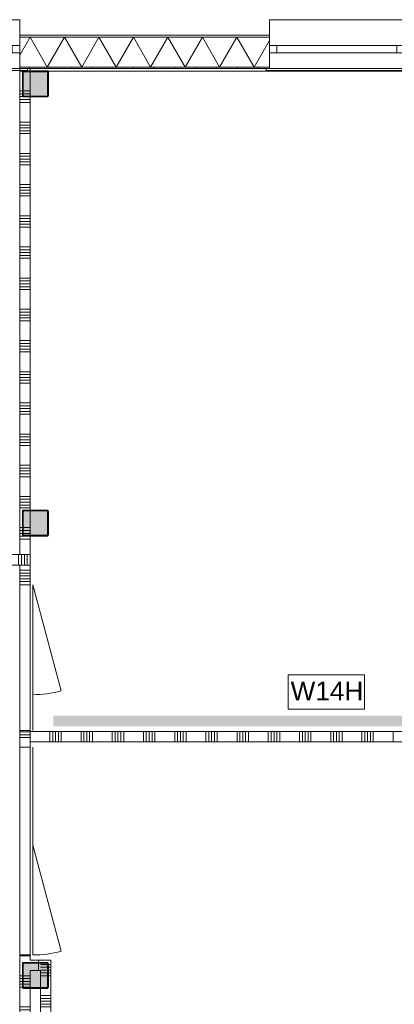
# Model space of a CAD drawing. Header units: millimetres. Extents: x -850 to 154668, y -24973 to 71030.
# Tile 210 of 212: x 89710 to 93311, y 17125 to 26595. Entities that reach past the tile are written whole.
import ezdxf

# ---------------------------------------------------------------- set-up
doc = ezdxf.new("R2010")
doc.units = ezdxf.units.MM
doc.header["$MEASUREMENT"] = 0
for name, color, linetype in [('New_21 Buitenwanden', 7, 'Continuous'), ('New_21 Buitenwanden Doorsnede-arcering', 7, 'Continuous'), ('New_21 Buitenwanden Laagscheidingslijnen', 7, 'Continuous'), ('New_21 Buitenwanden Ramen', 7, 'Continuous'), ('New_22 NC Binnenwanden', 7, 'Continuous'), ('New_22 NC Binnenwanden Deuren', 7, 'Continuous'), ('New_22 NC Binnenwanden Doorsnede-arcering', 7, 'Continuous'), ('New_22 NC Binnenwanden Laagscheidingslijnen', 7, 'Continuous'), ('New_22 NC Binnenwanden Ramen', 7, 'Continuous'), ('New_23 Vloeren', 7, 'Continuous'), ('New_Info Wandafwerking aanduiding', 7, 'Continuous'), ('New_Info Wandafwerking aanduiding Doorsnede-arcering', 7, 'Continuous'), ('New_Z Ruimtefuncties Zone omranding', 7, 'Continuous'), ('S-COLS-____-OTLN.RVT S', 7, 'Continuous'), ('S-COLS-____-OTLN.RVT S 2D arcering', 7, 'Continuous')]:
    doc.layers.add(name, color=color, linetype=linetype)
doc.styles.add('GENERATED_STYLE_1', font='txt')

# ---------------------------------------------------------------- blocks, each defined once
blk = doc.blocks.new('Slab_4_2', base_point=(42240, 24215))
at = {"layer": 'New_23 Vloeren', "color": 1, "linetype": 'Continuous', "lineweight": 0, "flags": 128}
blk.add_lwpolyline([(64109.9, 18020), (64209.9, 18020), (72060, 18020), (72060, 25010, -0.414213), (73260, 26210), (73460, 26210), (73460, 26125), (99110, 26125), (99110, 0), (73125, 0), (73125, 1975.4), (61760, 1975.4)], format="xyb", dxfattribs=at)
blk = doc.blocks.new('*X45')
at = {"layer": 'New_22 NC Binnenwanden Doorsnede-arcering', "color": 254, "linetype": 'Continuous', "lineweight": 0, "true_color": 0xe9ebeb}
for p, q in [((89710, 26100), (89751, 26100)), ((89710, 25909.7), (89735, 25909.7)), ((89710, 25882.3), (89735, 25882.3)), ((89710, 25854.9), (89739.6, 25854.9)), ((89710, 25827.4), (89810, 25827.4)), ((89710, 25800), (89810, 25800)), ((89710, 25609.7), (89810, 25609.7)), ((89710, 25582.3), (89810, 25582.3)), ((89710, 25554.9), (89810, 25554.9)), ((89710, 25527.4), (89810, 25527.4)), ((89710, 25500), (89810, 25500)), ((89710, 25309.7), (89810, 25309.7)), ((89710, 25282.3), (89810, 25282.3)), ((89710, 25254.9), (89810, 25254.9)), ((89710, 25227.4), (89810, 25227.4)), ((89710, 25200), (89810, 25200)), ((89710, 25009.7), (89810, 25009.7)), ((89710, 24982.3), (89810, 24982.3)), ((89710, 24954.9), (89810, 24954.9)), ((89710, 24927.4), (89810, 24927.4)), ((89710, 24900), (89810, 24900)), ((89710, 24709.7), (89810, 24709.7)), ((89710, 24682.3), (89810, 24682.3)), ((89710, 24654.9), (89810, 24654.9)), ((89710, 24627.4), (89810, 24627.4)), ((89710, 24600), (89810, 24600)), ((89710, 24409.7), (89810, 24409.7)), ((89710, 24382.3), (89810, 24382.3)), ((89710, 24354.9), (89810, 24354.9)), ((89710, 24327.4), (89810, 24327.4)), ((89710, 24300), (89810, 24300)), ((89710, 24109.7), (89810, 24109.7)), ((89710, 24082.3), (89810, 24082.3)), ((89710, 24054.9), (89810, 24054.9)), ((89710, 24027.4), (89810, 24027.4)), ((89710, 24000), (89810, 24000)), ((89710, 23809.7), (89810, 23809.7)), ((89710, 23782.3), (89810, 23782.3)), ((89710, 23754.9), (89810, 23754.9)), ((89710, 23727.4), (89810, 23727.4)), ((89710, 23700), (89810, 23700)), ((89710, 23509.7), (89810, 23509.7)), ((89710, 23482.3), (89810, 23482.3)), ((89710, 23454.9), (89810, 23454.9)), ((89710, 23427.4), (89810, 23427.4)), ((89710, 23400), (89810, 23400)), ((89710, 23209.7), (89810, 23209.7)), ((89710, 23182.3), (89810, 23182.3)), ((89710, 23154.9), (89810, 23154.9)), ((89710, 23127.4), (89810, 23127.4)), ((89710, 23100), (89810, 23100)), ((89710, 22909.7), (89810, 22909.7)), ((89710, 22882.3), (89810, 22882.3)), ((89710, 22854.9), (89810, 22854.9)), ((89710, 22827.4), (89810, 22827.4)), ((89710, 22800), (89810, 22800)), ((89710, 22609.7), (89810, 22609.7)), ((89710, 22582.3), (89810, 22582.3)), ((89710, 22554.9), (89810, 22554.9)), ((89710, 22527.4), (89810, 22527.4)), ((89710, 22500), (89810, 22500)), ((89710, 22309.7), (89810, 22309.7)), ((89710, 22282.3), (89810, 22282.3)), ((89710, 22254.9), (89810, 22254.9)), ((89710, 22227.4), (89810, 22227.4)), ((89710, 22200), (89810, 22200)), ((89710, 22009.7), (89810, 22009.7)), ((89710, 21982.3), (89810, 21982.3)), ((89710, 21954.9), (89810, 21954.9)), ((89710, 21927.4), (89810, 21927.4)), ((89710, 21900), (89810, 21900)), ((89710, 21709.7), (89735, 21709.7)), ((89710, 21682.3), (89735, 21682.3)), ((89710, 21654.9), (89735, 21654.9)), ((89710, 21627.4), (89745.1, 21627.4)), ((89710, 21600), (89810, 21600))]:
    blk.add_line(p, q, dxfattribs=at)
blk = doc.blocks.new('*X46')
at = {"layer": 'New_22 NC Binnenwanden Doorsnede-arcering', "color": 254, "linetype": 'Continuous', "lineweight": 0, "true_color": 0xe9ebeb}
for p, q in [((89743, 21709.7), (89810, 21709.7)), ((89743, 21682.3), (89810, 21682.3)), ((89743, 21654.9), (89810, 21654.9))]:
    blk.add_line(p, q, dxfattribs=at)
blk = doc.blocks.new('*X47')
at = {"layer": 'New_22 NC Binnenwanden Doorsnede-arcering', "color": 254, "linetype": 'Continuous', "lineweight": 0, "true_color": 0xe9ebeb}
for p, q in [((89743, 25909.7), (89810, 25909.7)), ((89743, 25882.3), (89810, 25882.3))]:
    blk.add_line(p, q, dxfattribs=at)
blk = doc.blocks.new('Wall_6_2', base_point=(89810, 26125))
at = {"layer": 'New_22 NC Binnenwanden', "color": 8, "linetype": 'Continuous', "lineweight": 0, "true_color": 0x778488, "flags": 128}
for points in [[(89710, 26125), (89710, 21450)], [(89810, 26125), (89710, 26125)], [(89810, 26100), (89810, 26125)], [(89810, 25858), (89810, 26092)], [(89810, 21875), (89810, 25850)], [(89810, 21633), (89810, 21867)], [(89810, 21450), (89810, 21625)]]:
    blk.add_lwpolyline(points, dxfattribs=at)
at = {"layer": 'New_22 NC Binnenwanden Laagscheidingslijnen', "color": 8, "linetype": 'Continuous', "lineweight": 0, "true_color": 0x778488}
blk.add_line((89710, 21450), (89810, 21450), dxfattribs=at)
at = {"layer": 'New_22 NC Binnenwanden', "color": 8, "lineweight": 0, "true_color": 0x778488}
for name in ['*X45', '*X47', '*X46']:
    blk.add_blockref(name, (0, 0), dxfattribs=at)
blk = doc.blocks.new('*X110')
at = {"layer": 'New_22 NC Binnenwanden Doorsnede-arcering', "color": 254, "linetype": 'Continuous', "lineweight": 0, "true_color": 0xe9ebeb}
for p, q in [((89810, 21300), (89710, 21300)), ((89810, 21272.6), (89710, 21272.6)), ((89810, 21245.1), (89710, 21245.1)), ((89810, 21217.7), (89710, 21217.7)), ((89810, 21190.3), (89710, 21190.3))]:
    blk.add_line(p, q, dxfattribs=at)
blk = doc.blocks.new('*X111')
at = {"layer": 'New_22 NC Binnenwanden Doorsnede-arcering', "color": 254, "linetype": 'Continuous', "lineweight": 0, "true_color": 0xe9ebeb}
for p, q in [((89810, 19745.1), (89710, 19745.1)), ((89810, 19717.7), (89710, 19717.7)), ((89810, 19690.3), (89710, 19690.3))]:
    blk.add_line(p, q, dxfattribs=at)
blk = doc.blocks.new('*X112')
at = {"layer": 'New_22 NC Binnenwanden Doorsnede-arcering', "color": 254, "linetype": 'Continuous', "lineweight": 0, "true_color": 0xe9ebeb}
for p, q in [((89810, 17590.3), (89710, 17590.3)), ((89735, 17400), (89710, 17400)), ((89735, 17372.6), (89710, 17372.6)), ((89735, 17345.1), (89710, 17345.1)), ((89735, 17317.7), (89710, 17317.7)), ((89735.3, 17290.3), (89710, 17290.3)), ((89810, 17100), (89710, 17100)), ((89810, 17072.6), (89710, 17072.6)), ((89810, 17045.1), (89710, 17045.1)), ((89810, 17017.7), (89710, 17017.7)), ((89810, 16990.3), (89710, 16990.3))]:
    blk.add_line(p, q, dxfattribs=at)
blk = doc.blocks.new('*X115')
at = {"layer": 'New_22 NC Binnenwanden Doorsnede-arcering', "color": 254, "linetype": 'Continuous', "lineweight": 0, "true_color": 0xe9ebeb}
for p, q in [((89810, 17400), (89743, 17400)), ((89810, 17372.6), (89743, 17372.6)), ((89810, 17345.1), (89743, 17345.1)), ((89810, 17317.7), (89743, 17317.7)), ((89810, 17290.3), (89743.3, 17290.3))]:
    blk.add_line(p, q, dxfattribs=at)
blk = doc.blocks.new('D1 zl1-a 22')
at = {"layer": 'New_22 NC Binnenwanden Deuren', "color": 1, "linetype": 'Continuous', "lineweight": 0}
for p, q in [((57, 0), (-964, 273.6)), ((57, 0), (-1000, 0)), ((1000, 0), (57, 0))]:
    blk.add_line(p, q, dxfattribs=at)
at = {"layer": 'New_22 NC Binnenwanden Deuren', "color": 7, "linetype": 'Continuous', "lineweight": 0}
for p, q in [((-1000, -125), (-1000, -25)), ((-1000, -125), (-1000, -25)), ((1000, -125), (1000, -25)), ((1000, -125), (1000, -25))]:
    blk.add_line(p, q, dxfattribs=at)
at = {"layer": 'New_22 NC Binnenwanden Deuren', "color": 1, "linetype": 'Continuous', "lineweight": 0}
blk.add_arc((57, 0), 1057, 165, 180, dxfattribs=at)
blk = doc.blocks.new('D1 zl1-b 22')
at = {"layer": 'New_22 NC Binnenwanden Deuren', "color": 1, "linetype": 'Continuous', "lineweight": 0}
for p, q in [((700, 0), (-321, 273.6)), ((-700, 0), (-357, 0)), ((700, 0), (-357, 0))]:
    blk.add_line(p, q, dxfattribs=at)
at = {"layer": 'New_22 NC Binnenwanden Deuren', "color": 7, "linetype": 'Continuous', "lineweight": 0}
for p, q in [((-700, -125), (-700, -25)), ((-700, -125), (-700, -25)), ((700, -125), (700, -25)), ((700, -125), (700, -25))]:
    blk.add_line(p, q, dxfattribs=at)
at = {"layer": 'New_22 NC Binnenwanden Deuren', "color": 1, "linetype": 'Continuous', "lineweight": 0}
blk.add_arc((700, 0), 1057, 165, 180, dxfattribs=at)
blk = doc.blocks.new('Wall_22_2', base_point=(89710, 21350))
at = {"layer": 'New_22 NC Binnenwanden', "color": 8, "linetype": 'Continuous', "lineweight": 0, "true_color": 0x778488}
for p, q in [((89710, 21160), (89810, 21160)), ((89710, 19760), (89810, 19760)), ((89710, 19600), (89810, 19600)), ((89710, 17600), (89810, 17600))]:
    blk.add_line(p, q, dxfattribs=at)
at = {"layer": 'New_22 NC Binnenwanden', "color": 8, "linetype": 'Continuous', "lineweight": 0, "true_color": 0x778488, "flags": 128}
for points in [[(89710, 21350), (89710, 21160)], [(89710, 21350), (89810, 21350)], [(89810, 21160), (89810, 21350)], [(89710, 19760), (89710, 19600)], [(89810, 19600), (89810, 19760)], [(89710, 17600), (89710, 16850)], [(89810, 17550), (89810, 17600)], [(89810, 17283), (89810, 17450)], [(89810, 16950), (89810, 17275)]]:
    blk.add_lwpolyline(points, dxfattribs=at)
at = {"layer": 'New_22 NC Binnenwanden', "color": 8, "lineweight": 0, "true_color": 0x778488}
for name in ['*X110', '*X111', '*X112', '*X115']:
    blk.add_blockref(name, (0, 0), dxfattribs=at)
at = {"layer": 'New_22 NC Binnenwanden Deuren', "color": 1, "linetype": 'Continuous', "lineweight": 0, "xscale": -1, "zscale": 1000, "rotation": 270}
for name, p in [('D1 zl1-b 22', (89835, 20460)), ('D1 zl1-a 22', (89835, 18600))]:
    blk.add_blockref(name, p, dxfattribs=at)
blk = doc.blocks.new('*X728')
at = {"layer": 'New_22 NC Binnenwanden Doorsnede-arcering', "color": 254, "linetype": 'Continuous', "lineweight": 0, "true_color": 0xe9ebeb}
for p, q in [((89910, 9109.7), (90010, 9109.7)), ((89910, 9082.3), (90010, 9082.3)), ((89910, 9054.9), (90010, 9054.9)), ((89910, 9027.4), (90010, 9027.4)), ((89910, 9000), (90010, 9000)), ((89984.7, 8809.7), (90010, 8809.7)), ((89985, 8782.3), (90010, 8782.3)), ((89985, 8754.9), (90010, 8754.9)), ((89985, 8727.4), (90010, 8727.4)), ((89985, 8700), (90010, 8700))]:
    blk.add_line(p, q, dxfattribs=at)
blk = doc.blocks.new('*X729')
at = {"layer": 'New_22 NC Binnenwanden Doorsnede-arcering', "color": 254, "linetype": 'Continuous', "lineweight": 0, "true_color": 0xe9ebeb}
for p, q in [((89910, 8809.7), (89976.7, 8809.7)), ((89910, 8782.3), (89977, 8782.3)), ((89910, 8754.9), (89977, 8754.9)), ((89910, 8727.4), (89977, 8727.4)), ((89910, 8700), (89977, 8700))]:
    blk.add_line(p, q, dxfattribs=at)
blk = doc.blocks.new('*X730')
at = {"layer": 'New_22 NC Binnenwanden Doorsnede-arcering', "color": 254, "linetype": 'Continuous', "lineweight": 0, "true_color": 0xe9ebeb}
for p, q in [((89910, 11482.3), (90010, 11482.3)), ((89910, 11454.9), (90010, 11454.9)), ((89910, 11427.4), (90010, 11427.4)), ((89910, 11400), (90010, 11400)), ((89910, 11209.7), (90010, 11209.7)), ((89910, 11182.3), (90010, 11182.3)), ((89910, 11154.9), (90010, 11154.9)), ((89910, 11127.4), (90010, 11127.4)), ((89910, 11100), (90010, 11100)), ((89910, 10909.7), (90010, 10909.7)), ((89910, 10882.3), (90010, 10882.3)), ((89910, 10854.9), (90010, 10854.9)), ((89910, 10827.4), (90010, 10827.4)), ((89910, 10800), (90010, 10800)), ((89910, 10609.7), (90010, 10609.7)), ((89910, 10582.3), (90010, 10582.3)), ((89910, 10554.9), (90010, 10554.9)), ((89910, 10527.4), (90010, 10527.4)), ((89910, 10500), (90010, 10500))]:
    blk.add_line(p, q, dxfattribs=at)
blk = doc.blocks.new('*X731')
at = {"layer": 'New_22 NC Binnenwanden Doorsnede-arcering', "color": 254, "linetype": 'Continuous', "lineweight": 0, "true_color": 0xe9ebeb}
for p, q in [((89910, 14482.3), (90010, 14482.3)), ((89910, 14454.9), (90010, 14454.9)), ((89910, 14427.4), (90010, 14427.4)), ((89910, 14400), (90010, 14400)), ((89910, 14209.7), (90010, 14209.7)), ((89910, 14182.3), (90010, 14182.3)), ((89910, 14154.9), (90010, 14154.9)), ((89910, 14127.4), (90010, 14127.4)), ((89910, 14100), (90010, 14100)), ((89910, 13909.7), (90010, 13909.7)), ((89910, 13882.3), (90010, 13882.3)), ((89910, 13854.9), (90010, 13854.9)), ((89910, 13827.4), (90010, 13827.4)), ((89910, 13800), (90010, 13800)), ((89910, 13609.7), (90010, 13609.7)), ((89910, 13582.3), (90010, 13582.3)), ((89910, 13554.9), (90010, 13554.9)), ((89910, 13527.4), (90010, 13527.4)), ((89910, 13500), (90010, 13500)), ((89910, 13309.7), (90010, 13309.7)), ((89910, 13282.3), (90010, 13282.3)), ((89910, 13254.9), (90010, 13254.9)), ((89910, 13227.4), (90010, 13227.4)), ((89910, 13200), (90010, 13200)), ((89985, 13009.7), (90010, 13009.7)), ((89985, 12982.3), (90010, 12982.3)), ((89910, 12900), (90010, 12900)), ((89974.9, 12927.4), (90010, 12927.4)), ((89985, 12954.9), (90010, 12954.9)), ((89910, 12709.7), (90010, 12709.7)), ((89910, 12682.3), (90010, 12682.3)), ((89910, 12654.9), (90010, 12654.9)), ((89910, 12627.4), (90010, 12627.4)), ((89910, 12600), (90010, 12600)), ((89910, 12409.7), (90010, 12409.7)), ((89910, 12382.3), (90010, 12382.3)), ((89910, 12354.9), (90010, 12354.9)), ((89910, 12327.4), (90010, 12327.4)), ((89910, 12300), (90010, 12300)), ((89910, 12109.7), (90010, 12109.7)), ((89910, 12082.3), (90010, 12082.3)), ((89910, 12054.9), (90010, 12054.9)), ((89910, 12027.4), (90010, 12027.4)), ((89910, 12000), (90010, 12000)), ((89910, 11809.7), (90010, 11809.7)), ((89910, 11782.3), (90010, 11782.3)), ((89910, 11754.9), (90010, 11754.9)), ((89910, 11727.4), (90010, 11727.4)), ((89910, 11700), (90010, 11700))]:
    blk.add_line(p, q, dxfattribs=at)
blk = doc.blocks.new('*X732')
at = {"layer": 'New_22 NC Binnenwanden Doorsnede-arcering', "color": 254, "linetype": 'Continuous', "lineweight": 0, "true_color": 0xe9ebeb}
for p, q in [((89910, 13009.7), (89977, 13009.7)), ((89910, 12982.3), (89977, 12982.3)), ((89910, 12954.9), (89977, 12954.9))]:
    blk.add_line(p, q, dxfattribs=at)
blk = doc.blocks.new('*X733')
at = {"layer": 'New_22 NC Binnenwanden Doorsnede-arcering', "color": 254, "linetype": 'Continuous', "lineweight": 0, "true_color": 0xe9ebeb}
for p, q in [((89910, 17427.4), (89977, 17427.4)), ((89910, 17400), (89977, 17400))]:
    blk.add_line(p, q, dxfattribs=at)
blk = doc.blocks.new('*X734')
at = {"layer": 'New_22 NC Binnenwanden Doorsnede-arcering', "color": 254, "linetype": 'Continuous', "lineweight": 0, "true_color": 0xe9ebeb}
for p, q in [((89910, 15709.7), (90010, 15709.7)), ((89910, 15682.3), (90010, 15682.3)), ((89910, 15654.9), (90010, 15654.9)), ((89910, 15627.4), (90010, 15627.4)), ((89910, 15600), (90010, 15600)), ((89910, 15409.7), (90010, 15409.7)), ((89910, 15382.3), (90010, 15382.3)), ((89910, 15354.9), (90010, 15354.9)), ((89910, 15327.4), (90010, 15327.4)), ((89910, 15300), (90010, 15300)), ((89910, 15109.7), (90010, 15109.7)), ((89910, 15082.3), (90010, 15082.3)), ((89910, 15054.9), (90010, 15054.9)), ((89910, 15027.4), (90010, 15027.4)), ((89910, 15000), (90010, 15000)), ((89910, 14809.7), (90010, 14809.7)), ((89910, 14782.3), (90010, 14782.3)), ((89910, 14754.9), (90010, 14754.9)), ((89910, 14727.4), (90010, 14727.4)), ((89910, 14700), (90010, 14700))]:
    blk.add_line(p, q, dxfattribs=at)
blk = doc.blocks.new('*X735')
at = {"layer": 'New_22 NC Binnenwanden Doorsnede-arcering', "color": 254, "linetype": 'Continuous', "lineweight": 0, "true_color": 0xe9ebeb}
for p, q in [((89985, 17427.4), (90010, 17427.4)), ((89985, 17400), (90010, 17400)), ((89910, 17209.7), (90010, 17209.7)), ((89910, 17182.3), (90010, 17182.3)), ((89910, 17154.9), (90010, 17154.9)), ((89910, 17127.4), (90010, 17127.4)), ((89910, 17100), (90010, 17100)), ((89910, 16909.7), (90010, 16909.7)), ((89910, 16882.3), (90010, 16882.3)), ((89910, 16854.9), (90010, 16854.9))]:
    blk.add_line(p, q, dxfattribs=at)
blk = doc.blocks.new('*X736')
at = {"layer": 'New_22 NC Binnenwanden Doorsnede-arcering', "color": 254, "linetype": 'Continuous', "lineweight": 0, "true_color": 0xe9ebeb}
for p, q in [((89914.9, 17454.9), (89977, 17454.9)), ((89942.3, 17482.3), (89977, 17482.3)), ((89969.7, 17509.7), (89976.7, 17509.7))]:
    blk.add_line(p, q, dxfattribs=at)
blk = doc.blocks.new('*X737')
at = {"layer": 'New_22 NC Binnenwanden Doorsnede-arcering', "color": 254, "linetype": 'Continuous', "lineweight": 0, "true_color": 0xe9ebeb}
for p, q in [((89984.7, 17509.7), (90010, 17509.7)), ((89985, 17482.3), (90010, 17482.3)), ((89985, 17454.9), (90010, 17454.9))]:
    blk.add_line(p, q, dxfattribs=at)
blk = doc.blocks.new('R rechthoekige opening 22_4')
at = {"layer": 'New_22 NC Binnenwanden Ramen', "color": 9, "linetype": 'Continuous', "lineweight": 0}
for p, q in [((-500, -25), (500, -25)), ((-500, -125), (500, -125))]:
    blk.add_line(p, q, dxfattribs=at)
at = {"layer": 'New_22 NC Binnenwanden Ramen', "color": 7, "linetype": 'Continuous', "lineweight": 0}
for p, q in [((-500, -125), (-500, -25)), ((500, -125), (500, -25))]:
    blk.add_line(p, q, dxfattribs=at)
blk = doc.blocks.new('*X741')
at = {"layer": 'New_22 NC Binnenwanden Doorsnede-arcering', "color": 254, "linetype": 'Continuous', "lineweight": 0, "true_color": 0xe9ebeb}
for p, q in [((89910, 17509.7), (89969.7, 17509.7)), ((89910, 17482.3), (89942.3, 17482.3)), ((89910, 17454.9), (89914.9, 17454.9))]:
    blk.add_line(p, q, dxfattribs=at)
blk = doc.blocks.new('Wall_125_2', base_point=(90010, 8550))
at = {"layer": 'New_22 NC Binnenwanden', "color": 8, "linetype": 'Continuous', "lineweight": 0, "true_color": 0x778488}
for p, q in [((90010, 16850), (89910, 16850)), ((90010, 15850), (89910, 15850)), ((90010, 10250), (89910, 10250)), ((90010, 9250), (89910, 9250))]:
    blk.add_line(p, q, dxfattribs=at)
at = {"layer": 'New_22 NC Binnenwanden', "color": 8, "linetype": 'Continuous', "lineweight": 0, "true_color": 0x778488, "flags": 128}
for points in [[(90010, 17550), (89910, 17550)], [(90010, 16850), (90010, 17550)], [(89910, 17450), (89910, 17283)], [(89910, 17275), (89910, 16950)], [(90010, 14600), (90010, 15850)], [(89910, 15750), (89910, 13175)], [(90010, 11600), (90010, 14500)], [(89910, 13167), (89910, 12933)], [(89910, 12925), (89910, 10350)], [(90010, 10250), (90010, 11500)], [(90010, 8550), (90010, 9250)], [(89910, 9150), (89910, 8825)], [(89910, 8817), (89910, 8650)], [(90010, 8550), (89910, 8550)]]:
    blk.add_lwpolyline(points, dxfattribs=at)
at = {"layer": 'New_22 NC Binnenwanden Laagscheidingslijnen', "color": 8, "linetype": 'Continuous', "lineweight": 0, "true_color": 0x778488}
for p, q in [((90010, 14600), (89910, 14600)), ((89910, 14500), (90010, 14500)), ((90010, 11600), (89910, 11600)), ((89910, 11500), (90010, 11500)), ((90010, 10350), (89910, 10350)), ((89910, 9150), (90010, 9150))]:
    blk.add_line(p, q, dxfattribs=at)
at = {"layer": 'New_22 NC Binnenwanden', "color": 8, "lineweight": 0, "true_color": 0x778488}
for name in ['*X741', '*X733', '*X735', '*X736', '*X737', '*X734', '*X731', '*X732', '*X730', '*X728', '*X729']:
    blk.add_blockref(name, (0, 0), dxfattribs=at)
at = {"layer": 'New_22 NC Binnenwanden Ramen', "color": 1, "linetype": 'Continuous', "lineweight": 0, "zscale": 1000, "rotation": 90}
for p in [(89885, 16350), (89885, 9750)]:
    blk.add_blockref('R rechthoekige opening 22_4', p, dxfattribs=at)
blk = doc.blocks.new('*X1025')
at = {"layer": 'New_21 Buitenwanden Doorsnede-arcering', "linetype": 'Continuous', "lineweight": 0, "true_color": 0xe9ebeb}
for points in [[(89851.3, 26427.2), (89851.3, 26427.1), (90001.3, 26427.1), (90001.3, 26427.2)], [(90151.3, 26427.2), (90151.3, 26427.1), (90301.3, 26427.1), (90301.3, 26427.2)], [(90451.3, 26427.2), (90451.3, 26427.1), (90601.3, 26427.1), (90601.3, 26427.2)], [(90751.3, 26427.2), (90751.3, 26427.1), (90901.3, 26427.1), (90901.3, 26427.2)], [(91051.3, 26427.2), (91051.3, 26427.1), (91201.3, 26427.1), (91201.3, 26427.2)], [(91351.3, 26427.2), (91351.3, 26427.1), (91501.3, 26427.1), (91501.3, 26427.2)], [(91651.3, 26427.2), (91651.3, 26427.1), (91801.3, 26427.1), (91801.3, 26427.2)], [(91951.3, 26427.2), (91951.3, 26427.1), (92101.3, 26427.1), (92101.3, 26427.2)]]:
    blk.add_hatch(color=254, dxfattribs=at).paths.add_polyline_path(points)
blk = doc.blocks.new('*X1034')
at = {"layer": 'New_21 Buitenwanden Doorsnede-arcering', "linetype": 'Continuous', "lineweight": 0, "true_color": 0xe9ebeb}
for points in [[(89851.3, 26140.1), (89851.3, 26140), (90001.3, 26140), (90001.3, 26140.1)], [(90151.3, 26140.1), (90151.3, 26140), (90301.3, 26140), (90301.3, 26140.1)], [(90451.3, 26140.1), (90451.3, 26140), (90601.3, 26140), (90601.3, 26140.1)], [(90751.3, 26140.1), (90751.3, 26140), (90901.3, 26140), (90901.3, 26140.1)], [(91051.3, 26140.1), (91051.3, 26140), (91201.3, 26140), (91201.3, 26140.1)], [(91351.3, 26140.1), (91351.3, 26140), (91501.3, 26140), (91501.3, 26140.1)], [(91651.3, 26140.1), (91651.3, 26140), (91801.3, 26140), (91801.3, 26140.1)], [(91951.3, 26140.1), (91951.3, 26140), (92101.3, 26140), (92101.3, 26140.1)]]:
    blk.add_hatch(color=254, dxfattribs=at).paths.add_polyline_path(points)
blk = doc.blocks.new('*X1043')
at = {"layer": 'New_21 Buitenwanden Doorsnede-arcering', "color": 254, "linetype": 'Continuous', "lineweight": 0, "true_color": 0xe9ebeb}
for p, q in [((89809.1, 26427.1), (89710.1, 26255.6)), ((89809.1, 26427.1), (89974.8, 26140.1)), ((90140.5, 26427.1), (89974.8, 26140.1)), ((90140.5, 26427.1), (90306.2, 26140.1)), ((90471.9, 26427.1), (90306.2, 26140.1)), ((90471.9, 26427.1), (90637.6, 26140.1)), ((90803.3, 26427.1), (90637.6, 26140.1)), ((90803.3, 26427.1), (90969, 26140.1)), ((91134.7, 26427.1), (90969, 26140.1)), ((91134.7, 26427.1), (91300.4, 26140.1)), ((91466.1, 26427.1), (91300.4, 26140.1)), ((91466.1, 26427.1), (91631.8, 26140.1)), ((91797.5, 26427.1), (91631.8, 26140.1)), ((91797.5, 26427.1), (91963.2, 26140.1)), ((92110, 26394.3), (91963.2, 26140.1))]:
    blk.add_line(p, q, dxfattribs=at)
blk = doc.blocks.new('R1 22_7')
at = {"layer": 'New_21 Buitenwanden Ramen', "color": 1, "linetype": 'Continuous', "lineweight": 0}
for p, q in [((-725, 150.2), (-725, 168.2)), ((-725, 168.2), (680, 168.2)), ((-650, 150.2), (-680, 150.2)), ((-650, 150.2), (-680, 150.2)), ((-650, 135.2), (-650, 150.2)), ((-650, 135.2), (-650, 150.2)), ((-650, 0), (-650, 135.1)), ((-650, 0), (-650, 135.1)), ((650, 135.2), (650, 150.2)), ((650, 135.2), (650, 150.2)), ((650, 150.2), (680, 150.2)), ((650, 150.2), (680, 150.2)), ((650, 0), (650, 135.1)), ((650, 0), (650, 135.1)), ((680, 168.2), (680, 150.2)), ((-650, 0), (-577, 0)), ((-650, -72), (-650, 0)), ((-650, -72), (-650, 0)), ((-577, 0), (-577, -72)), ((-577, 0), (577, 0)), ((577, -72), (577, 0)), ((577, 0), (650, 0)), ((650, -72), (650, 0)), ((650, -72), (650, 0)), ((-577, -72), (-650, -72)), ((-650, -152), (-650, -72)), ((577, -72), (-577, -72)), ((650, -72), (577, -72)), ((650, -152), (650, -72)), ((-650, -170), (-650, -320)), ((650, -320), (650, -170)), ((-650, -320), (650, -320))]:
    blk.add_line(p, q, dxfattribs=at)
at = {"layer": 'New_21 Buitenwanden Ramen', "color": 9, "linetype": 'Continuous', "lineweight": 0}
for p, q in [((-650, 150.2), (650, 150.2)), ((-650, 135.1), (-650, 135.2)), ((-650, 135.1), (-650, 135.2)), ((650, 135.1), (650, 135.2)), ((650, 135.1), (650, 135.2)), ((-650, -170), (-650, -152)), ((650, -170), (650, -152))]:
    blk.add_line(p, q, dxfattribs=at)
blk = doc.blocks.new('Wall_155_2', base_point=(99110, 26125))
at = {"layer": 'New_21 Buitenwanden Doorsnede-arcering', "linetype": 'Continuous', "lineweight": 0, "true_color": 0xe9ebeb}
h = blk.add_hatch(dxfattribs=at)
h.set_pattern_fill('930_Lijnen_vert_200_0002', color=254, style=0, pattern_type=2)
h.set_pattern_definition([(270, (0, 0), (200, 0), [])])
h.paths.add_polyline_path([(89710.1, 26125), (92110, 26125), (92110, 26140), (89710.1, 26140)])
at = {"layer": 'New_21 Buitenwanden', "color": 8, "linetype": 'Continuous', "lineweight": 0, "true_color": 0x778488}
for p, q in [((89710.1, 26445.2), (89710.1, 26427.2)), ((89710.1, 26427.2), (89710.1, 26347.2)), ((92110, 26445.2), (92110, 26427.2)), ((92110, 26427.2), (92110, 26347.2)), ((89710.1, 26347.2), (89710.1, 26275.2)), ((92110, 26347.2), (92110, 26275.2)), ((89710.1, 26275.2), (89710.1, 26140.1)), ((92110, 26275.2), (92110, 26140.1)), ((89710.1, 26140.1), (89710.1, 26140)), ((89710.1, 26140), (89710.1, 26125)), ((92110, 26140.1), (92110, 26140)), ((92110, 26140), (92110, 26125)), ((89710.1, 26125), (89740.1, 26125)), ((92110, 26125), (92080, 26125))]:
    blk.add_line(p, q, dxfattribs=at)
at = {"layer": 'New_21 Buitenwanden', "color": 8, "linetype": 'Continuous', "lineweight": 0, "true_color": 0x778488, "flags": 128}
for points in [[(92110, 26445.2), (89710.1, 26445.2)], [(89710.1, 26125), (92110, 26125)]]:
    blk.add_lwpolyline(points, dxfattribs=at)
at = {"layer": 'New_21 Buitenwanden Laagscheidingslijnen', "color": 8, "linetype": 'Continuous', "lineweight": 0, "true_color": 0x778488}
for p, q in [((92110, 26427.2), (89710.1, 26427.2)), ((92110, 26427.1), (89710.1, 26427.1)), ((89710.1, 26140.1), (92110, 26140.1)), ((89710.1, 26140), (92110, 26140))]:
    blk.add_line(p, q, dxfattribs=at)
at = {"layer": 'New_21 Buitenwanden', "color": 8, "lineweight": 0, "true_color": 0x778488}
for name in ['*X1043', '*X1025', '*X1034']:
    blk.add_blockref(name, (0, 0), dxfattribs=at)
at = {"layer": 'New_21 Buitenwanden Ramen', "color": 1, "linetype": 'Continuous', "lineweight": 0, "zscale": 1000, "rotation": 180}
for p in [(89060.1, 26275.2), (92760, 26275.2)]:
    blk.add_blockref('R1 22_7', p, dxfattribs=at)
blk = doc.blocks.new('*X1264')
at = {"layer": 'New_22 NC Binnenwanden Doorsnede-arcering', "color": 254, "linetype": 'Continuous', "lineweight": 0, "true_color": 0xe9ebeb}
blk.add_line((89890.3, 17525), (89890.3, 17550), dxfattribs=at)
blk = doc.blocks.new('*X1265')
at = {"layer": 'New_22 NC Binnenwanden Doorsnede-arcering', "color": 254, "linetype": 'Continuous', "lineweight": 0, "true_color": 0xe9ebeb}
for p, q in [((89890.3, 17475.3), (89890.3, 17517)), ((89890.3, 17450), (89890.3, 17475.3))]:
    blk.add_line(p, q, dxfattribs=at)
blk = doc.blocks.new('Wall_180_2', base_point=(90010, 17550))
at = {"layer": 'New_22 NC Binnenwanden', "color": 8, "linetype": 'Continuous', "lineweight": 0, "true_color": 0x778488, "flags": 128}
for points in [[(89910, 17550), (89810, 17550)], [(89810, 17450), (89910, 17450)]]:
    blk.add_lwpolyline(points, dxfattribs=at)
at = {"layer": 'New_22 NC Binnenwanden', "color": 8, "lineweight": 0, "true_color": 0x778488}
for name in ['*X1264', '*X1265']:
    blk.add_blockref(name, (0, 0), dxfattribs=at)
blk = doc.blocks.new('Column 256[96]_2', base_point=(0.5, 3))
at = {"layer": 'S-COLS-____-OTLN.RVT S 2D arcering', "linetype": 'Continuous', "lineweight": 0, "true_color": 0x778488}
h = blk.add_hatch(color=8, dxfattribs=at)
h.paths.add_polyline_path([(89735.5, 25866), (89736.5, 25861), (89739.3, 25856.8), (89743.5, 25853.9), (89748.5, 25853), (89972.5, 25853), (89977.5, 25853.9), (89981.7, 25856.8), (89984.5, 25861), (89985.5, 25866), (89985.5, 26090), (89984.5, 26094.9), (89981.7, 26099.1), (89977.5, 26102), (89972.5, 26103), (89748.5, 26103), (89743.5, 26102), (89739.3, 26099.1), (89736.5, 26094.9), (89735.5, 26090)])
h.paths.add_polyline_path([(89972.5, 25861), (89748.5, 25861), (89746.6, 25861.3), (89745, 25862.4), (89743.9, 25864), (89743.5, 25866), (89743.5, 26090), (89743.9, 26091.9), (89745, 26093.5), (89746.6, 26094.6), (89748.5, 26095), (89972.5, 26095), (89974.4, 26094.6), (89976.1, 26093.5), (89977.1, 26091.9), (89977.5, 26090), (89977.5, 25866), (89977.1, 25864), (89976.1, 25862.4), (89974.4, 25861.3)], flags=0)
blk.add_hatch(color=8, dxfattribs=at).paths.add_polyline_path([(89972.5, 26095), (89748.5, 26095), (89746.6, 26094.6), (89745, 26093.5), (89743.9, 26091.9), (89743.5, 26090), (89743.5, 25866), (89743.9, 25864), (89745, 25862.4), (89746.6, 25861.3), (89748.5, 25861), (89972.5, 25861), (89974.4, 25861.3), (89976.1, 25862.4), (89977.1, 25864), (89977.5, 25866), (89977.5, 26090), (89977.1, 26091.9), (89976.1, 26093.5), (89974.4, 26094.6)])
at = {"layer": 'S-COLS-____-OTLN.RVT S', "color": 1, "linetype": 'Continuous', "lineweight": 0}
for p, q in [((89736.5, 26094.9), (89735.5, 26090)), ((89735.5, 26090), (89735.5, 25866)), ((89739.3, 26099.1), (89736.5, 26094.9)), ((89743.5, 26102), (89739.3, 26099.1)), ((89748.5, 26103), (89743.5, 26102)), ((89743.5, 26090), (89743.9, 26091.9)), ((89743.5, 25866), (89743.5, 26090)), ((89743.9, 26091.9), (89745, 26093.5)), ((89745, 26093.5), (89746.6, 26094.6)), ((89746.6, 26094.6), (89748.5, 26095)), ((89972.5, 26103), (89748.5, 26103)), ((89748.5, 26095), (89972.5, 26095)), ((89977.5, 26102), (89972.5, 26103)), ((89972.5, 26095), (89974.4, 26094.6)), ((89974.4, 26094.6), (89976.1, 26093.5)), ((89976.1, 26093.5), (89977.1, 26091.9)), ((89977.1, 26091.9), (89977.5, 26090)), ((89981.7, 26099.1), (89977.5, 26102)), ((89977.5, 26090), (89977.5, 25866)), ((89984.5, 26094.9), (89981.7, 26099.1)), ((89985.5, 26090), (89984.5, 26094.9)), ((89985.5, 25866), (89985.5, 26090)), ((89735.5, 25866), (89736.5, 25861)), ((89736.5, 25861), (89739.3, 25856.8)), ((89739.3, 25856.8), (89743.5, 25853.9)), ((89743.9, 25864), (89743.5, 25866)), ((89743.5, 25853.9), (89748.5, 25853)), ((89745, 25862.4), (89743.9, 25864)), ((89746.6, 25861.3), (89745, 25862.4)), ((89748.5, 25861), (89746.6, 25861.3)), ((89972.5, 25861), (89748.5, 25861)), ((89748.5, 25853), (89972.5, 25853)), ((89974.4, 25861.3), (89972.5, 25861)), ((89972.5, 25853), (89977.5, 25853.9)), ((89976.1, 25862.4), (89974.4, 25861.3)), ((89977.1, 25864), (89976.1, 25862.4)), ((89977.5, 25866), (89977.1, 25864)), ((89977.5, 25853.9), (89981.7, 25856.8)), ((89981.7, 25856.8), (89984.5, 25861)), ((89984.5, 25861), (89985.5, 25866))]:
    blk.add_line(p, q, dxfattribs=at)
blk = doc.blocks.new('Column 279[119]_2', base_point=(0.5, 3))
at = {"layer": 'S-COLS-____-OTLN.RVT S 2D arcering', "linetype": 'Continuous', "lineweight": 0, "true_color": 0x778488}
h = blk.add_hatch(color=8, dxfattribs=at)
h.paths.add_polyline_path([(89735.5, 17291), (89736.5, 17286), (89739.3, 17281.8), (89743.5, 17278.9), (89748.5, 17278), (89972.5, 17278), (89977.5, 17278.9), (89981.7, 17281.8), (89984.5, 17286), (89985.5, 17291), (89985.5, 17515), (89984.5, 17519.9), (89981.7, 17524.1), (89977.5, 17527), (89972.5, 17528), (89748.5, 17528), (89743.5, 17527), (89739.3, 17524.1), (89736.5, 17519.9), (89735.5, 17515)])
h.paths.add_polyline_path([(89972.5, 17286), (89748.5, 17286), (89746.6, 17286.3), (89745, 17287.4), (89743.9, 17289), (89743.5, 17291), (89743.5, 17515), (89743.9, 17516.9), (89745, 17518.5), (89746.6, 17519.6), (89748.5, 17520), (89972.5, 17520), (89974.4, 17519.6), (89976.1, 17518.5), (89977.1, 17516.9), (89977.5, 17515), (89977.5, 17291), (89977.1, 17289), (89976.1, 17287.4), (89974.4, 17286.3)], flags=0)
blk.add_hatch(color=8, dxfattribs=at).paths.add_polyline_path([(89972.5, 17520), (89748.5, 17520), (89746.6, 17519.6), (89745, 17518.5), (89743.9, 17516.9), (89743.5, 17515), (89743.5, 17291), (89743.9, 17289), (89745, 17287.4), (89746.6, 17286.3), (89748.5, 17286), (89972.5, 17286), (89974.4, 17286.3), (89976.1, 17287.4), (89977.1, 17289), (89977.5, 17291), (89977.5, 17515), (89977.1, 17516.9), (89976.1, 17518.5), (89974.4, 17519.6)])
at = {"layer": 'S-COLS-____-OTLN.RVT S', "color": 1, "linetype": 'Continuous', "lineweight": 0}
for p, q in [((89736.5, 17519.9), (89735.5, 17515)), ((89739.3, 17524.1), (89736.5, 17519.9)), ((89743.5, 17527), (89739.3, 17524.1)), ((89748.5, 17528), (89743.5, 17527)), ((89745, 17518.5), (89746.6, 17519.6)), ((89746.6, 17519.6), (89748.5, 17520)), ((89972.5, 17528), (89748.5, 17528)), ((89748.5, 17520), (89972.5, 17520)), ((89977.5, 17527), (89972.5, 17528)), ((89972.5, 17520), (89974.4, 17519.6)), ((89974.4, 17519.6), (89976.1, 17518.5)), ((89981.7, 17524.1), (89977.5, 17527)), ((89984.5, 17519.9), (89981.7, 17524.1)), ((89985.5, 17515), (89984.5, 17519.9)), ((89735.5, 17515), (89735.5, 17291)), ((89743.5, 17515), (89743.9, 17516.9)), ((89743.5, 17291), (89743.5, 17515)), ((89743.9, 17516.9), (89745, 17518.5)), ((89976.1, 17518.5), (89977.1, 17516.9)), ((89977.1, 17516.9), (89977.5, 17515)), ((89977.5, 17515), (89977.5, 17291)), ((89985.5, 17291), (89985.5, 17515)), ((89735.5, 17291), (89736.5, 17286)), ((89736.5, 17286), (89739.3, 17281.8)), ((89739.3, 17281.8), (89743.5, 17278.9)), ((89743.9, 17289), (89743.5, 17291)), ((89743.5, 17278.9), (89748.5, 17278)), ((89745, 17287.4), (89743.9, 17289)), ((89746.6, 17286.3), (89745, 17287.4)), ((89748.5, 17286), (89746.6, 17286.3)), ((89972.5, 17286), (89748.5, 17286)), ((89748.5, 17278), (89972.5, 17278)), ((89974.4, 17286.3), (89972.5, 17286)), ((89972.5, 17278), (89977.5, 17278.9)), ((89976.1, 17287.4), (89974.4, 17286.3)), ((89977.1, 17289), (89976.1, 17287.4)), ((89977.5, 17291), (89977.1, 17289)), ((89977.5, 17278.9), (89981.7, 17281.8)), ((89981.7, 17281.8), (89984.5, 17286)), ((89984.5, 17286), (89985.5, 17291))]:
    blk.add_line(p, q, dxfattribs=at)
blk = doc.blocks.new('Column 285[125]_2', base_point=(0.5, 3))
at = {"layer": 'S-COLS-____-OTLN.RVT S 2D arcering', "linetype": 'Continuous', "lineweight": 0, "true_color": 0x778488}
h = blk.add_hatch(color=8, dxfattribs=at)
h.paths.add_polyline_path([(89735.5, 21641), (89736.5, 21636), (89739.3, 21631.8), (89743.5, 21628.9), (89748.5, 21628), (89972.5, 21628), (89977.5, 21628.9), (89981.7, 21631.8), (89984.5, 21636), (89985.5, 21641), (89985.5, 21865), (89984.5, 21869.9), (89981.7, 21874.1), (89977.5, 21877), (89972.5, 21878), (89748.5, 21878), (89743.5, 21877), (89739.3, 21874.1), (89736.5, 21869.9), (89735.5, 21865)])
h.paths.add_polyline_path([(89972.5, 21636), (89748.5, 21636), (89746.6, 21636.3), (89745, 21637.4), (89743.9, 21639), (89743.5, 21641), (89743.5, 21865), (89743.9, 21866.9), (89745, 21868.5), (89746.6, 21869.6), (89748.5, 21870), (89972.5, 21870), (89974.4, 21869.6), (89976.1, 21868.5), (89977.1, 21866.9), (89977.5, 21865), (89977.5, 21641), (89977.1, 21639), (89976.1, 21637.4), (89974.4, 21636.3)], flags=0)
blk.add_hatch(color=8, dxfattribs=at).paths.add_polyline_path([(89972.5, 21870), (89748.5, 21870), (89746.6, 21869.6), (89745, 21868.5), (89743.9, 21866.9), (89743.5, 21865), (89743.5, 21641), (89743.9, 21639), (89745, 21637.4), (89746.6, 21636.3), (89748.5, 21636), (89972.5, 21636), (89974.4, 21636.3), (89976.1, 21637.4), (89977.1, 21639), (89977.5, 21641), (89977.5, 21865), (89977.1, 21866.9), (89976.1, 21868.5), (89974.4, 21869.6)])
at = {"layer": 'S-COLS-____-OTLN.RVT S', "color": 1, "linetype": 'Continuous', "lineweight": 0}
for p, q in [((89743.5, 21877), (89739.3, 21874.1)), ((89748.5, 21878), (89743.5, 21877)), ((89972.5, 21878), (89748.5, 21878)), ((89977.5, 21877), (89972.5, 21878)), ((89981.7, 21874.1), (89977.5, 21877)), ((89736.5, 21869.9), (89735.5, 21865)), ((89735.5, 21865), (89735.5, 21641)), ((89739.3, 21874.1), (89736.5, 21869.9)), ((89743.5, 21865), (89743.9, 21866.9)), ((89743.5, 21641), (89743.5, 21865)), ((89743.9, 21866.9), (89745, 21868.5)), ((89745, 21868.5), (89746.6, 21869.6)), ((89746.6, 21869.6), (89748.5, 21870)), ((89748.5, 21870), (89972.5, 21870)), ((89972.5, 21870), (89974.4, 21869.6)), ((89974.4, 21869.6), (89976.1, 21868.5)), ((89976.1, 21868.5), (89977.1, 21866.9)), ((89977.1, 21866.9), (89977.5, 21865)), ((89977.5, 21865), (89977.5, 21641)), ((89984.5, 21869.9), (89981.7, 21874.1)), ((89985.5, 21865), (89984.5, 21869.9)), ((89985.5, 21641), (89985.5, 21865)), ((89735.5, 21641), (89736.5, 21636)), ((89736.5, 21636), (89739.3, 21631.8)), ((89739.3, 21631.8), (89743.5, 21628.9)), ((89743.9, 21639), (89743.5, 21641)), ((89743.5, 21628.9), (89748.5, 21628)), ((89745, 21637.4), (89743.9, 21639)), ((89746.6, 21636.3), (89745, 21637.4)), ((89748.5, 21636), (89746.6, 21636.3)), ((89972.5, 21636), (89748.5, 21636)), ((89748.5, 21628), (89972.5, 21628)), ((89974.4, 21636.3), (89972.5, 21636)), ((89972.5, 21628), (89977.5, 21628.9)), ((89976.1, 21637.4), (89974.4, 21636.3)), ((89977.1, 21639), (89976.1, 21637.4)), ((89977.5, 21641), (89977.1, 21639)), ((89977.5, 21628.9), (89981.7, 21631.8)), ((89981.7, 21631.8), (89984.5, 21636)), ((89984.5, 21636), (89985.5, 21641))]:
    blk.add_line(p, q, dxfattribs=at)
blk = doc.blocks.new('*X2304')
at = {"layer": 'New_22 NC Binnenwanden Doorsnede-arcering', "color": 254, "linetype": 'Continuous', "lineweight": 0, "true_color": 0xe9ebeb}
for p, q in [((87600, 21450), (87600, 21398.2)), ((87627.5, 21450), (87627.5, 21398.2)), ((87654.9, 21450), (87654.9, 21398.2)), ((87682.3, 21450), (87682.3, 21398.2)), ((87709.8, 21450), (87709.8, 21398.2)), ((87900, 21450), (87900, 21398.2)), ((87927.5, 21450), (87927.5, 21398.2)), ((87954.9, 21450), (87954.9, 21398.2)), ((87982.3, 21450), (87982.3, 21398.2)), ((88009.8, 21450), (88009.8, 21398.2)), ((87600, 21398.2), (87600, 21350)), ((87627.5, 21398.2), (87627.5, 21350)), ((87654.9, 21398.2), (87654.9, 21350)), ((87682.3, 21398.2), (87682.3, 21350)), ((87709.8, 21398.2), (87709.8, 21350)), ((87900, 21398.2), (87900, 21350)), ((87927.5, 21398.2), (87927.5, 21350)), ((87954.9, 21398.2), (87954.9, 21350)), ((87982.3, 21398.2), (87982.3, 21350)), ((88009.8, 21398.2), (88009.8, 21350))]:
    blk.add_line(p, q, dxfattribs=at)
blk = doc.blocks.new('*X2305')
at = {"layer": 'New_22 NC Binnenwanden Doorsnede-arcering', "color": 254, "linetype": 'Continuous', "lineweight": 0, "true_color": 0xe9ebeb}
for p, q in [((89509.8, 21450), (89509.8, 21398.2)), ((89700, 21450), (89700, 21398.2)), ((89727.5, 21432.5), (89727.5, 21398.2)), ((89754.9, 21405.1), (89754.9, 21398.2)), ((89509.8, 21398.2), (89509.8, 21350)), ((89700, 21398.2), (89700, 21350)), ((89727.5, 21398.2), (89727.5, 21350)), ((89754.9, 21398.2), (89754.9, 21350)), ((89782.3, 21377.7), (89782.3, 21350)), ((89809.8, 21350.2), (89809.8, 21350))]:
    blk.add_line(p, q, dxfattribs=at)
blk = doc.blocks.new('*X2307')
at = {"layer": 'New_22 NC Binnenwanden Doorsnede-arcering', "color": 254, "linetype": 'Continuous', "lineweight": 0, "true_color": 0xe9ebeb}
for p, q in [((89727.5, 21450), (89727.5, 21432.5)), ((89754.9, 21450), (89754.9, 21405.1)), ((89782.3, 21450), (89782.3, 21398.2)), ((89809.8, 21450), (89809.8, 21398.2)), ((89782.3, 21398.2), (89782.3, 21377.7)), ((89809.8, 21398.2), (89809.8, 21350.2))]:
    blk.add_line(p, q, dxfattribs=at)
blk = doc.blocks.new('Wall_433_2', base_point=(87360, 21350))
at = {"layer": 'New_22 NC Binnenwanden', "color": 8, "linetype": 'Continuous', "lineweight": 0, "true_color": 0x778488}
for p, q in [((88104.7, 21350), (88104.7, 21450)), ((89504.7, 21350), (89504.7, 21450))]:
    blk.add_line(p, q, dxfattribs=at)
at = {"layer": 'New_22 NC Binnenwanden', "color": 8, "linetype": 'Continuous', "lineweight": 0, "true_color": 0x778488, "flags": 128}
for points in [[(88104.7, 21450), (87460, 21450)], [(89710, 21450), (89504.7, 21450)], [(89810, 21350), (89810, 21450)], [(87460, 21350), (88104.7, 21350)], [(89504.7, 21350), (89810, 21350)]]:
    blk.add_lwpolyline(points, dxfattribs=at)
at = {"layer": 'New_22 NC Binnenwanden Laagscheidingslijnen', "color": 8, "linetype": 'Continuous', "lineweight": 0, "true_color": 0x778488}
blk.add_line((89710, 21450), (89810, 21450), dxfattribs=at)
at = {"layer": 'New_22 NC Binnenwanden', "color": 8, "lineweight": 0, "true_color": 0x778488}
for name in ['*X2304', '*X2305', '*X2307']:
    blk.add_blockref(name, (0, 0), dxfattribs=at)
at = {"layer": 'New_22 NC Binnenwanden Deuren', "color": 1, "linetype": 'Continuous', "lineweight": 0, "xscale": -0.9999999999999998, "zscale": 1000, "rotation": 359.999919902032}
blk.add_blockref('D1 zl1-b 22', (88804.7, 21475), dxfattribs=at)
blk = doc.blocks.new('*X2309')
at = {"layer": 'New_22 NC Binnenwanden Doorsnede-arcering', "color": 254, "linetype": 'Continuous', "lineweight": 0, "true_color": 0xe9ebeb}
for p, q in [((90000, 19750), (90000, 19650)), ((90027.4, 19750), (90027.4, 19650)), ((90054.9, 19750), (90054.9, 19650)), ((90082.3, 19750), (90082.3, 19650)), ((90109.7, 19750), (90109.7, 19650)), ((90300, 19750), (90300, 19650)), ((90327.4, 19750), (90327.4, 19650)), ((90354.9, 19750), (90354.9, 19650)), ((90382.3, 19750), (90382.3, 19650)), ((90409.7, 19750), (90409.7, 19650)), ((90600, 19750), (90600, 19650)), ((90627.4, 19750), (90627.4, 19650)), ((90654.9, 19750), (90654.9, 19650)), ((90682.3, 19750), (90682.3, 19650)), ((90709.7, 19750), (90709.7, 19650)), ((90900, 19750), (90900, 19650)), ((90927.4, 19750), (90927.4, 19650)), ((90954.9, 19750), (90954.9, 19650)), ((90982.3, 19750), (90982.3, 19650)), ((91009.7, 19750), (91009.7, 19650)), ((91200, 19750), (91200, 19650)), ((91227.4, 19750), (91227.4, 19650)), ((91254.9, 19750), (91254.9, 19650)), ((91282.3, 19750), (91282.3, 19650)), ((91309.7, 19750), (91309.7, 19650)), ((91500, 19750), (91500, 19650)), ((91527.4, 19750), (91527.4, 19650)), ((91554.9, 19750), (91554.9, 19650)), ((91582.3, 19750), (91582.3, 19650)), ((91609.7, 19750), (91609.7, 19650)), ((91800, 19750), (91800, 19650)), ((91827.4, 19750), (91827.4, 19650)), ((91854.9, 19750), (91854.9, 19650)), ((91882.3, 19750), (91882.3, 19650)), ((91909.7, 19750), (91909.7, 19650)), ((92100, 19750), (92100, 19650)), ((92127.4, 19750), (92127.4, 19650)), ((92154.9, 19750), (92154.9, 19650)), ((92182.3, 19750), (92182.3, 19650)), ((92209.7, 19750), (92209.7, 19650)), ((92400, 19750), (92400, 19650)), ((92427.4, 19750), (92427.4, 19650)), ((92454.9, 19750), (92454.9, 19650)), ((92482.3, 19750), (92482.3, 19650)), ((92509.7, 19750), (92509.7, 19650)), ((92700, 19750), (92700, 19650)), ((92727.4, 19750), (92727.4, 19650)), ((92754.9, 19750), (92754.9, 19650)), ((92782.3, 19750), (92782.3, 19650)), ((92809.7, 19750), (92809.7, 19650)), ((93000, 19750), (93000, 19650)), ((93027.4, 19750), (93027.4, 19650)), ((93054.9, 19750), (93054.9, 19650)), ((93082.3, 19750), (93082.3, 19650)), ((93109.7, 19750), (93109.7, 19650)), ((93300, 19750), (93300, 19650))]:
    blk.add_line(p, q, dxfattribs=at)
blk = doc.blocks.new('Wall_434_2', base_point=(89810, 19650))
at = {"layer": 'New_22 NC Binnenwanden', "color": 8, "linetype": 'Continuous', "lineweight": 0, "true_color": 0x778488, "flags": 128}
for points in [[(99110, 19750), (89810, 19750)], [(89810, 19650), (89810, 19750)], [(89810, 19650), (99110, 19650)]]:
    blk.add_lwpolyline(points, dxfattribs=at)
at = {"layer": 'New_22 NC Binnenwanden', "color": 8, "lineweight": 0, "true_color": 0x778488}
blk.add_blockref('*X2309', (0, 0), dxfattribs=at)
blk = doc.blocks.new('Wall_624_2', base_point=(90032.7, 19850))
at = {"layer": 'New_Info Wandafwerking aanduiding Doorsnede-arcering', "linetype": 'Continuous', "lineweight": 0, "true_color": 0x000000}
blk.add_hatch(color=18, dxfattribs=at).paths.add_polyline_path([(90032.7, 19800), (99010.4, 19800), (99010.4, 19900), (90032.7, 19900)])

msp = doc.modelspace()

# ---------------------------------------------------------------- linework, layer by layer
at = {"layer": 'New_Info Wandafwerking aanduiding', "color": 9, "linetype": 'Continuous', "lineweight": 0, "flags": 128}
msp.add_lwpolyline([(92289.9, 20295.3), (93024.5, 20295.3), (93024.5, 19962.4), (92289.9, 19962.4)], close=True, dxfattribs=at)
at = {"layer": 'New_Z Ruimtefuncties Zone omranding', "color": 211, "linetype": 'Continuous', "lineweight": 0, "true_color": 0xffaaff, "flags": 128}
for points in [[(89810, 19750), (99110, 19750), (99110, 21875), (99110, 26100), (93485, 26100), (89810, 26100), (89810, 21875)], [(99110, 19650), (89810, 19650), (89810, 17550), (90010, 17550), (90010, 14600), (91410, 14600), (91410, 13200), (99110, 13200)]]:
    msp.add_lwpolyline(points, close=True, dxfattribs=at)
at = {"layer": 'New_Z Ruimtefuncties Zone omranding', "color": 41, "linetype": 'Continuous', "lineweight": 0, "true_color": 0xffeeaa, "flags": 128}
msp.add_lwpolyline([(74415, 8950.1), (87860, 8949.7), (87860, 4750), (89710, 4750), (89710, 17150), (89710, 21350), (87860, 21350), (87860, 17150), (80560, 17150), (74416.7, 17150), (74416.7, 15251.3), (79555, 15251.3), (79555, 15250.4, -0.414214), (80655.4, 14150), (80655, 14150), (80655, 11950), (80654.6, 11950, -0.414214), (79555, 10850.4), (74415, 10850.4)], format="xyb", close=True, dxfattribs=at)

# ---------------------------------------------------------------- block references
at = {"layer": 'New_21 Buitenwanden', "color": 8, "lineweight": 0, "true_color": 0x778488}
msp.add_blockref('Wall_155_2', (99110, 26125), dxfattribs=at)
at = {"layer": 'New_22 NC Binnenwanden', "color": 8, "lineweight": 0, "true_color": 0x778488}
for name, p in [('Wall_6_2', (89810, 26125)), ('Wall_433_2', (87360, 21350)), ('Wall_22_2', (89710, 21350)), ('Wall_434_2', (89810, 19650)), ('Wall_180_2', (90010, 17550)), ('Wall_125_2', (90010, 8550))]:
    msp.add_blockref(name, p, dxfattribs=at)
at = {"layer": 'New_23 Vloeren', "color": 1, "linetype": 'Continuous', "lineweight": 0}
msp.add_blockref('Slab_4_2', (42240, 24215), dxfattribs=at)
at = {"layer": 'New_Info Wandafwerking aanduiding', "color": 1, "lineweight": 0}
msp.add_blockref('Wall_624_2', (90032.7, 19850), dxfattribs=at)
at = {"layer": 'S-COLS-____-OTLN.RVT S', "color": 1, "linetype": 'Continuous', "lineweight": 0}
for name in ['Column 256[96]_2', 'Column 285[125]_2', 'Column 279[119]_2']:
    msp.add_blockref(name, (0.5, 3), dxfattribs=at)

# ---------------------------------------------------------------- texts
at = {"layer": 'New_Info Wandafwerking aanduiding', "color": 2, "linetype": 'Continuous', "lineweight": 0, "insert": (92314.9, 20049.1), "char_height": 180, "attachment_point": 7, "style": 'GENERATED_STYLE_1'}
msp.add_mtext('\\A1;{\\pql;\\fArial|b0|i0|c0|p38;W14\\fArial|b0|i0|c0|p38;H}', dxfattribs=at)

doc.saveas('drawing.dxf')
